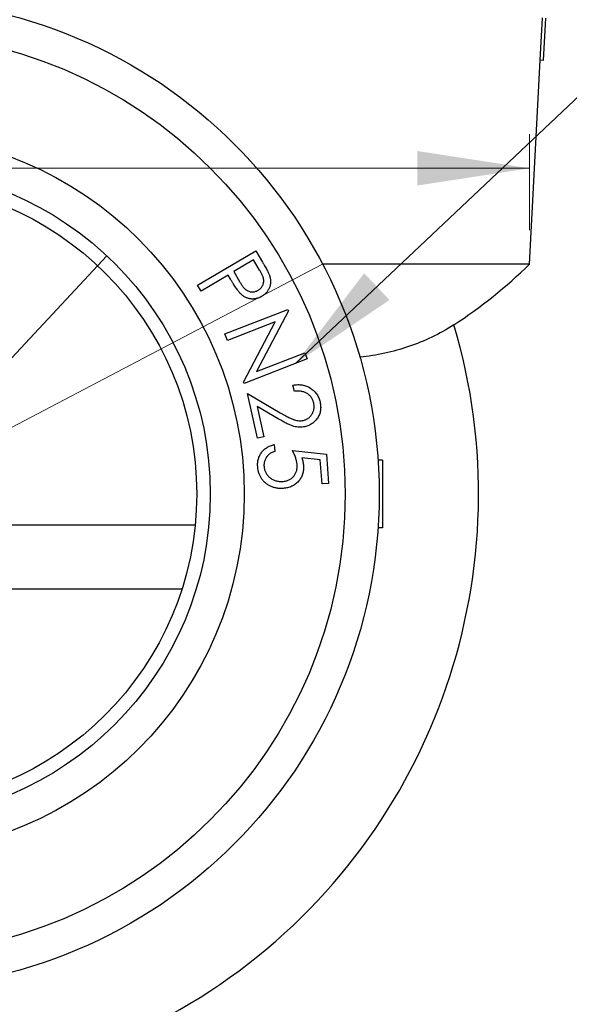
# Model space of a CAD drawing. Header units: millimetres. Extents: x 0 to 420, y 0 to 297.
# Tile 27 of 64: x 188 to 204, y 202 to 231. Entities that reach past the tile are written whole.
import ezdxf

# ---------------------------------------------------------------- set-up
doc = ezdxf.new("R2010")
doc.units = ezdxf.units.MM
doc.styles.add('SLDTEXTSTYLE1', font='TXT', dxfattribs={"width": 0.75})
doc.dimstyles.new('SLDDIMSTYLE0', dxfattribs={"dimtxt": 3.5, "dimasz": 3.302, "dimexe": 0, "dimexo": 0.0625, "dimgap": 0.875, "dimtad": 1, "dimrnd": 1e-09, "dimzin": 12, "dimdsep": 46, "dimtxsty": 'SLDTEXTSTYLE1', "dimsah": 1, "dimcen": 0.09, "dimadec": 0, "dimazin": 3, "dimtfac": 1, "dimtofl": 0, "dimtmove": 0, "dimatfit": 3, "dimfxl": 0, "dimfrac": 2, "dimtolj": 1, "dimtzin": 12, "dimarcsym": 0})
doc.dimstyles.new('SLDDIMSTYLE3', dxfattribs={"dimtxt": 0.18, "dimasz": 3.302, "dimexe": 0, "dimexo": 0.0625, "dimgap": 0, "dimtad": 0, "dimtih": 1, "dimtoh": 1, "dimdec": 0, "dimrnd": 1e-09, "dimzin": 0, "dimdsep": 46, "dimtxsty": 'Standard', "dimsah": 1, "dimcen": 0.09, "dimadec": 0, "dimazin": 0, "dimtfac": 3.302, "dimtdec": 0, "dimtofl": 0, "dimtmove": 0, "dimatfit": 3, "dimfxl": 0, "dimfrac": 2, "dimtolj": 1, "dimtzin": 0, "dimarcsym": 0})
doc.dimstyles.new('SLDDIMSTYLE5', dxfattribs={"dimtxt": 3.5, "dimasz": 3.302, "dimexe": 0, "dimexo": 0.0625, "dimgap": 0.875, "dimtad": 1, "dimrnd": 1e-09, "dimzin": 12, "dimdsep": 46, "dimtxsty": 'SLDTEXTSTYLE1', "dimblk1": 'NONE', "dimsah": 1, "dimcen": 0, "dimadec": 0, "dimazin": 3, "dimtfac": 1, "dimtmove": 0, "dimatfit": 3, "dimldrblk": 'NONE', "dimfxl": 0, "dimfrac": 2, "dimtolj": 1, "dimtzin": 12, "dimarcsym": 0})

# ---------------------------------------------------------------- blocks, each defined once
blk = doc.blocks.new('_D_10')
at = {"color": 7, "linetype": 'Continuous', "lineweight": 0}
for p, q in [((164.561, 224.471), (164.561, 227.294)), ((202.561, 224.471), (202.561, 227.294)), ((164.561, 226.294), (153.998, 226.294)), ((164.561, 226.294), (202.561, 226.294))]:
    blk.add_line(p, q, dxfattribs=at)
at = {"color": 7, "linetype": 'Continuous', "lineweight": 18}
for points in [[(164.561, 226.294), (167.863, 225.786), (167.863, 226.802)], [(202.561, 226.294), (199.259, 226.802), (199.259, 225.786)]]:
    blk.add_solid(points, dxfattribs=at)
at = {"color": 7, "linetype": 'Continuous', "lineweight": 18, "insert": (153.998, 230.805), "char_height": 3.5, "attachment_point": 1, "style": 'SLDTEXTSTYLE1'}
blk.add_mtext('38', dxfattribs=at)
blk = doc.blocks.new('_D_13')
at = {"color": 7, "linetype": 'Continuous', "lineweight": 0}
for q in [(196.467, 223.474), (151.544, 199.899)]:
    blk.add_line((170.655, 209.928), q, dxfattribs=at)
at = {"color": 7, "linetype": 'Continuous', "lineweight": 18}
blk.add_solid([(170.655, 209.928), (167.495, 208.844), (167.967, 207.944)], dxfattribs=at)
at = {"color": 7, "linetype": 'Continuous', "lineweight": 18, "char_height": 3.5, "attachment_point": 1, "rotation": 27.6895, "style": 'SLDTEXTSTYLE1'}
for s, insert in [('29,15', (154.103, 206.382)), ('%%c', (149.454, 203.882))]:
    blk.add_mtext(s, dxfattribs=dict(at, insert=insert))
blk = doc.blocks.new('_None')
blk = doc.blocks.new('_D_14')
at = {"color": 7, "linetype": 'Continuous', "lineweight": 0}
for q in [(190.118, 223.713), (160.013, 191.519)]:
    blk.add_line((177.004, 209.689), q, dxfattribs=at)
at = {"color": 7, "linetype": 'Continuous', "lineweight": 18}
blk.add_solid([(177.004, 209.689), (174.378, 207.624), (175.12, 206.93)], dxfattribs=at)
at = {"color": 7, "linetype": 'Continuous', "lineweight": 18, "char_height": 3.5, "attachment_point": 1, "rotation": 46.9215, "style": 'SLDTEXTSTYLE1'}
for s, insert in [('19,20', (160.295, 198.481)), ('%%c', (156.729, 194.589))]:
    blk.add_mtext(s, dxfattribs=dict(at, insert=insert))

msp = doc.modelspace()

# ---------------------------------------------------------------- linework, layer by layer
at = {"color": 7, "linetype": 'Continuous', "lineweight": 25}
for p, q in [((202.87659, 229.47615), (202.94225, 230.72442)), ((202.97645, 229.47089), (203.04211, 230.71917)), ((202.56074, 223.47104), (202.87656, 229.47564)), ((202.97645, 229.47089), (202.87659, 229.47615)), ((192.78632, 222.84854), (194.49906, 223.86536)), ((194.43456, 223.59533), (193.85202, 223.24958)), ((194.61404, 223.29285), (194.43456, 223.59533)), ((194.49906, 223.86536), (194.70178, 223.52402)), ((202.56074, 223.47104), (196.46801, 223.47104)), ((193.68456, 223.14982), (192.88808, 222.67706)), ((193.75707, 223.02762), (193.68456, 223.14982)), ((193.85202, 223.24958), (194.02069, 222.95791)), ((192.88808, 222.67706), (192.78632, 222.84854)), ((193.58866, 221.41707), (195.44883, 222.13823)), ((195.44883, 222.13823), (195.46446, 222.09776)), ((195.46446, 222.09776), (194.52015, 220.3089)), ((195.06943, 221.77004), (193.66318, 221.22477)), ((194.13874, 219.9984), (195.06943, 221.77004)), ((193.66318, 221.22477), (193.58866, 221.41707)), ((196.01534, 220.67749), (194.15516, 219.95634)), ((194.52015, 220.3089), (195.94403, 220.86099)), ((195.94403, 220.86099), (196.01534, 220.67749)), ((194.15516, 219.95634), (194.13874, 219.9984)), ((195.6365, 219.7213), (195.59483, 219.9068)), ((194.55076, 218.3427), (194.25709, 219.656)), ((194.25709, 219.656), (195.22023, 219.0955)), ((195.16454, 218.91201), (194.53794, 219.27699)), ((194.53794, 219.27699), (194.73746, 218.38436)), ((194.73746, 218.38436), (194.55076, 218.3427)), ((195.04542, 218.15425), (195.05944, 217.94992)), ((195.57987, 217.98638), (196.57987, 217.87139)), ((196.57987, 217.87139), (196.64037, 217.01002)), ((196.40119, 217.70553), (195.85231, 217.76603)), ((196.45087, 216.9968), (196.40119, 217.70553)), ((198.23574, 217.70104), (198.10139, 217.70104)), ((198.23574, 217.70104), (198.23574, 215.70104)), ((196.64037, 217.01002), (196.45087, 216.9968)), ((174.40536, 215.79599), (192.71611, 215.79599)), ((198.23574, 215.70104), (198.10139, 215.70104)), ((192.3243, 213.90104), (174.79718, 213.90104))]:
    msp.add_line(p, q, dxfattribs=at)
for radius in [14.575, 13.575, 10.6, 9.6, 9.2]:
    msp.add_circle((183.56074, 216.70104), radius, dxfattribs=at)
for centre, radius, start, end in [((192.57719, 233.62456), 14.23957, 303.016374, 314.516379), ((183.56074, 216.70104), 17.5, 163.454756, 16.545244)]:
    msp.add_arc(centre, radius, start, end, dxfattribs=at)
for points, knots in [([(194.57278, 222.7015), (194.58656, 222.71045), (194.61385, 222.72816), (194.64924, 222.76149), (194.67929, 222.79937), (194.70395, 222.84111), (194.72241, 222.88558), (194.7334, 222.93157), (194.73713, 222.97822), (194.73373, 223.01783), (194.72664, 223.05066), (194.71905, 223.07819), (194.70805, 223.10788), (194.69471, 223.14023), (194.67868, 223.17498), (194.65977, 223.21223), (194.63814, 223.25192), (194.62227, 223.27887), (194.61404, 223.29285)], [0, 0, 0, 0, 0.07278444, 0.14402707, 0.21442015, 0.28664333, 0.35835712, 0.42717011, 0.49549193, 0.56504273, 0.60256337, 0.64438186, 0.69159461, 0.74285095, 0.79956579, 0.86128361, 0.92807617, 1, 1, 1, 1]), ([(194.70178, 223.52402), (194.71564, 223.50057), (194.7422, 223.4556), (194.77874, 223.3903), (194.81191, 223.33098), (194.84052, 223.27702), (194.86407, 223.22807), (194.88368, 223.18479), (194.89986, 223.14739), (194.90747, 223.1237), (194.91092, 223.11296)], [0, 0, 0, 0, 0.17684216, 0.33915621, 0.4858842, 0.61815936, 0.73567967, 0.83852565, 0.92677966, 1, 1, 1, 1]), ([(194.04393, 222.60895), (194.03529, 222.61835), (194.01637, 222.63894), (193.98777, 222.67436), (193.9561, 222.71635), (193.92229, 222.7657), (193.88447, 222.82103), (193.84447, 222.88382), (193.80184, 222.95349), (193.7724, 223.00223), (193.75707, 223.02762)], [0, 0, 0, 0, 0.0753347, 0.16494521, 0.26850451, 0.38569107, 0.51793826, 0.663977, 0.82496423, 1, 1, 1, 1]), ([(194.91092, 223.11296), (194.91491, 223.09913), (194.92283, 223.07173), (194.93013, 223.02997), (194.93482, 222.98848), (194.93546, 222.94719), (194.93309, 222.90621), (194.9275, 222.86545), (194.91827, 222.82495), (194.9054, 222.78507), (194.88953, 222.74604), (194.86966, 222.70879), (194.84703, 222.67297), (194.82017, 222.63938), (194.7896, 222.60789), (194.75593, 222.57782), (194.71889, 222.54936), (194.69193, 222.53286), (194.67815, 222.52442)], [0, 0, 0, 0, 0.062862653, 0.124568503, 0.185027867, 0.245156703, 0.304793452, 0.36430726, 0.424766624, 0.486048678, 0.547289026, 0.608643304, 0.670329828, 0.732223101, 0.79620568, 0.861932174, 0.929405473, 1, 1, 1, 1]), ([(194.02069, 222.95791), (194.02915, 222.94383), (194.04557, 222.91652), (194.0707, 222.878), (194.09483, 222.84273), (194.11838, 222.81121), (194.14113, 222.78304), (194.16332, 222.75856), (194.18422, 222.73715), (194.21148, 222.7144), (194.24597, 222.69078), (194.2905, 222.671), (194.33691, 222.65711), (194.38529, 222.65188), (194.43411, 222.65348), (194.48219, 222.66188), (194.52904, 222.67756), (194.55803, 222.69343), (194.57278, 222.7015)], [0, 0, 0, 0, 0.07098578, 0.13775505, 0.19876326, 0.25568247, 0.30779393, 0.35520767, 0.39847619, 0.43698508, 0.50855294, 0.57830508, 0.64681595, 0.71713195, 0.78759707, 0.85735398, 0.92745401, 1, 1, 1, 1]), ([(194.67815, 222.52442), (194.66399, 222.51628), (194.63635, 222.5004), (194.5935, 222.48138), (194.55135, 222.4654), (194.50911, 222.45376), (194.467, 222.44605), (194.42502, 222.44257), (194.38329, 222.44225), (194.34187, 222.44694), (194.30117, 222.45497), (194.26108, 222.46607), (194.22233, 222.48148), (194.1845, 222.50009), (194.14733, 222.52157), (194.11187, 222.54764), (194.07669, 222.57626), (194.05497, 222.59794), (194.04393, 222.60895)], [0, 0, 0, 0, 0.0702335, 0.13711772, 0.2015001, 0.26411339, 0.32544721, 0.3854495, 0.44522837, 0.50476912, 0.56451482, 0.62365189, 0.68353292, 0.74368645, 0.8050041, 0.86801452, 0.93292586, 1, 1, 1, 1]), ([(200.33615, 221.68455), (199.91092, 221.40822), (199.4641, 221.19825), (198.53916, 220.88584), (198.06103, 220.78323), (197.56894, 220.72608)], [0, 0, 0, 0, 0.5, 0.5, 1, 1, 1, 1]), ([(195.59483, 219.9068), (195.61855, 219.9108), (195.66498, 219.91864), (195.73445, 219.92347), (195.80191, 219.92186), (195.86738, 219.91433), (195.9309, 219.90065), (195.99242, 219.88058), (196.05189, 219.85387), (196.10896, 219.82162), (196.16222, 219.78415), (196.21126, 219.74266), (196.25494, 219.69702), (196.29338, 219.64714), (196.32671, 219.59352), (196.35439, 219.53551), (196.37748, 219.47388), (196.38825, 219.43069), (196.39371, 219.4088)], [0, 0, 0, 0, 0.06877452, 0.13463894, 0.19883381, 0.26152206, 0.32288694, 0.38437536, 0.44627888, 0.50906017, 0.5715876, 0.63228899, 0.69254037, 0.75190975, 0.81212236, 0.87277566, 0.93550464, 1, 1, 1, 1]), ([(196.20741, 219.37835), (196.20372, 219.3934), (196.19645, 219.423), (196.18037, 219.4652), (196.16189, 219.50505), (196.13913, 219.54165), (196.11343, 219.57563), (196.08397, 219.60664), (196.05094, 219.63464), (196.015, 219.65998), (195.97596, 219.68149), (195.93468, 219.69983), (195.89059, 219.71317), (195.84444, 219.72345), (195.79569, 219.72886), (195.74467, 219.73022), (195.6912, 219.72855), (195.65503, 219.72376), (195.6365, 219.7213)], [0, 0, 0, 0, 0.06264274, 0.1231572, 0.18236488, 0.24009235, 0.29714593, 0.35447001, 0.41271845, 0.47207138, 0.53205049, 0.5927768, 0.65446404, 0.71804564, 0.78385377, 0.8525014, 0.92440735, 1, 1, 1, 1]), ([(195.90292, 218.87034), (195.91622, 218.8737), (195.94238, 218.88032), (195.98002, 218.89434), (196.01496, 218.9127), (196.04793, 218.93388), (196.07881, 218.95858), (196.10708, 218.9871), (196.13333, 219.01895), (196.1568, 219.05399), (196.17679, 219.09132), (196.19415, 219.12951), (196.2064, 219.16899), (196.21493, 219.20922), (196.2193, 219.25043), (196.2198, 219.29244), (196.21559, 219.33534), (196.21017, 219.36383), (196.20741, 219.37835)], [0, 0, 0, 0, 0.06241172, 0.12284811, 0.18242144, 0.24180507, 0.30107647, 0.36214611, 0.42436787, 0.48880633, 0.55385045, 0.61702506, 0.67954042, 0.74168782, 0.80408473, 0.86794944, 0.93270572, 1, 1, 1, 1]), ([(196.39371, 219.4088), (196.39816, 219.38697), (196.40686, 219.34423), (196.41221, 219.28017), (196.41202, 219.2182), (196.40557, 219.15805), (196.39322, 219.09987), (196.37459, 219.04355), (196.34972, 218.9894), (196.31873, 218.93806), (196.28384, 218.88983), (196.24511, 218.84593), (196.20357, 218.80655), (196.15854, 218.77211), (196.11055, 218.74258), (196.05945, 218.71752), (196.0055, 218.69677), (195.96768, 218.68751), (195.9486, 218.68284)], [0, 0, 0, 0, 0.07022905, 0.13746473, 0.20233647, 0.26546149, 0.32792102, 0.38959581, 0.45217313, 0.51545677, 0.57848052, 0.63966425, 0.6998583, 0.75875007, 0.8181369, 0.87729021, 0.93807972, 1, 1, 1, 1]), ([(195.22023, 219.0955), (195.24359, 219.08198), (195.28857, 219.05594), (195.35365, 219.01893), (195.41414, 218.98655), (195.46954, 218.95817), (195.51947, 218.93299), (195.56484, 218.91254), (195.60518, 218.89605), (195.6519, 218.87935), (195.70731, 218.86543), (195.77314, 218.85775), (195.83876, 218.85848), (195.8815, 218.86638), (195.90292, 218.87034)], [0, 0, 0, 0, 0.10983053, 0.21157091, 0.30471333, 0.38907166, 0.46491658, 0.53230598, 0.5915575, 0.64227281, 0.73416169, 0.82336334, 0.91143661, 1, 1, 1, 1]), ([(195.9486, 218.68284), (195.92131, 218.6777), (195.86734, 218.66754), (195.78496, 218.66517), (195.70314, 218.67275), (195.63489, 218.68805), (195.57856, 218.70633), (195.53179, 218.72401), (195.48089, 218.74572), (195.42595, 218.77173), (195.36631, 218.80072), (195.30265, 218.83412), (195.23484, 218.87146), (195.18854, 218.89817), (195.16454, 218.91201)], [0, 0, 0, 0, 0.099220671, 0.196282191, 0.293710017, 0.392602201, 0.44579633, 0.505527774, 0.571473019, 0.643729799, 0.723015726, 0.808723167, 0.900900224, 1, 1, 1, 1]), ([(194.55624, 217.50962), (194.55523, 217.52951), (194.55326, 217.56851), (194.55609, 217.62633), (194.56422, 217.68192), (194.57655, 217.73562), (194.59388, 217.78714), (194.61601, 217.83665), (194.64302, 217.88411), (194.67451, 217.9292), (194.71022, 217.97116), (194.74894, 218.00967), (194.79093, 218.04404), (194.83608, 218.07396), (194.88378, 218.10083), (194.93505, 218.12247), (194.98881, 218.14149), (195.02635, 218.14995), (195.04542, 218.15425)], [0, 0, 0, 0, 0.06720887, 0.13175226, 0.19506052, 0.25662574, 0.31749878, 0.37823981, 0.43941259, 0.50156916, 0.56362101, 0.62514495, 0.68569664, 0.74646275, 0.80780805, 0.87019959, 0.93406877, 1, 1, 1, 1]), ([(195.05944, 217.94992), (195.04143, 217.94451), (195.00657, 217.93405), (194.95784, 217.91337), (194.91511, 217.88831), (194.87747, 217.86003), (194.84514, 217.82743), (194.81666, 217.7909), (194.79242, 217.74981), (194.77174, 217.70532), (194.75549, 217.65827), (194.74585, 217.60962), (194.7405, 217.56034), (194.74185, 217.52739), (194.74253, 217.51082)], [0, 0, 0, 0, 0.09540541, 0.18468923, 0.26793962, 0.34631034, 0.4230095, 0.50030554, 0.58087674, 0.66458957, 0.74905664, 0.83281887, 0.9159256, 1, 1, 1, 1]), ([(195.71689, 217.56811), (195.71551, 217.58309), (195.71264, 217.61402), (195.70397, 217.66125), (195.69179, 217.71053), (195.67659, 217.76193), (195.65763, 217.81524), (195.63513, 217.87056), (195.60893, 217.9279), (195.58973, 217.96653), (195.57987, 217.98638)], [0, 0, 0, 0, 0.10188102, 0.21028608, 0.3247978, 0.44556473, 0.57315026, 0.70785333, 0.84992795, 1, 1, 1, 1]), ([(195.30263, 216.86498), (195.28648, 216.86413), (195.25431, 216.86243), (195.20639, 216.8632), (195.1593, 216.86731), (195.11302, 216.87415), (195.06749, 216.88367), (195.02283, 216.89621), (194.97897, 216.91135), (194.93639, 216.92984), (194.8951, 216.95055), (194.85592, 216.97378), (194.81896, 216.99904), (194.78425, 217.02645), (194.75186, 217.05605), (194.72161, 217.08792), (194.69361, 217.12191), (194.66793, 217.15807), (194.64467, 217.19604), (194.62432, 217.23592), (194.60601, 217.27727), (194.59112, 217.32054), (194.57796, 217.36524), (194.5682, 217.41189), (194.56038, 217.46014), (194.55762, 217.49303), (194.55624, 217.50962)], [0, 0, 0, 0, 0.04389637, 0.08739888, 0.12996256, 0.17209967, 0.2143271, 0.25610095, 0.29794237, 0.34015891, 0.38198148, 0.42325859, 0.46367528, 0.50341501, 0.54318284, 0.58266719, 0.62258012, 0.66260974, 0.70295485, 0.74332112, 0.7840632, 0.82556252, 0.86743533, 0.91044731, 0.95484367, 1, 1, 1, 1]), ([(194.74253, 217.51082), (194.74401, 217.49473), (194.74693, 217.46307), (194.75799, 217.41706), (194.772, 217.3728), (194.79151, 217.33075), (194.8158, 217.29114), (194.84392, 217.25303), (194.87707, 217.21744), (194.91409, 217.18392), (194.95445, 217.15383), (194.99735, 217.12786), (195.04218, 217.10663), (195.08919, 217.09006), (195.13818, 217.07807), (195.18914, 217.07059), (195.24211, 217.06707), (195.27792, 217.06882), (195.29622, 217.06971)], [0, 0, 0, 0, 0.061400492, 0.120825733, 0.1796481, 0.23786135, 0.296694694, 0.35625886, 0.417762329, 0.481452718, 0.546099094, 0.609028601, 0.672001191, 0.734529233, 0.79837961, 0.863642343, 0.93034368, 1, 1, 1, 1]), ([(195.29622, 217.06971), (195.31255, 217.07131), (195.3446, 217.07445), (195.39131, 217.08372), (195.43533, 217.09683), (195.47661, 217.11387), (195.51537, 217.13434), (195.55159, 217.15883), (195.58491, 217.18747), (195.61536, 217.21956), (195.6425, 217.2545), (195.66555, 217.29234), (195.68491, 217.33236), (195.69973, 217.375), (195.71001, 217.42005), (195.71694, 217.46719), (195.71929, 217.51696), (195.71771, 217.55075), (195.71689, 217.56811)], [0, 0, 0, 0, 0.06698975, 0.13150151, 0.19415043, 0.25432559, 0.31362649, 0.37293743, 0.43252118, 0.49271612, 0.55338381, 0.6128876, 0.67339811, 0.7346443, 0.79683554, 0.86187105, 0.92904933, 1, 1, 1, 1]), ([(195.9064, 217.53486), (195.90733, 217.51269), (195.90915, 217.46912), (195.90508, 217.40469), (195.89509, 217.34299), (195.87947, 217.28366), (195.85726, 217.22723), (195.82947, 217.17305), (195.79562, 217.12172), (195.7565, 217.07334), (195.71247, 217.02909), (195.66482, 216.98916), (195.61323, 216.95488), (195.55784, 216.92647), (195.49916, 216.90267), (195.43692, 216.8843), (195.37105, 216.87128), (195.32579, 216.86711), (195.30263, 216.86498)], [0, 0, 0, 0, 0.06582152, 0.12936928, 0.19121405, 0.2511177, 0.31111178, 0.37085783, 0.43154719, 0.49326988, 0.55521619, 0.61657759, 0.67748534, 0.73865181, 0.80107319, 0.86516386, 0.93101044, 1, 1, 1, 1]), ([(195.85231, 217.76603), (195.85951, 217.74541), (195.87346, 217.70546), (195.88951, 217.64619), (195.90067, 217.58967), (195.90452, 217.55279), (195.9064, 217.53486)], [0, 0, 0, 0, 0.275082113, 0.533035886, 0.772935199, 1, 1, 1, 1])]:
    msp.add_open_spline(points, degree=3, knots=knots, dxfattribs=at)

# ---------------------------------------------------------------- dimensions: what is measured, and where the dimension line sits
at = {"color": 7, "linetype": 'Continuous', "lineweight": 18}
dim = msp.add_linear_dim(base=(202.56074, 226.29363), p1=(164.56074, 223.47104), p2=(202.56074, 223.47104), angle=0, dimstyle='SLDDIMSTYLE0', dxfattribs=at)
dim.commit()
dim.dimension.update_dxf_attribs({"geometry": '_D_10', "text_midpoint": (156.5843, 226.29363), "dimtype": 160})
for p1, p2, picture, middle in [((190.11753, 223.71306), (177.00394, 209.68902), '_D_14', (165.68809, 197.58752)), ((196.46659, 223.47375), (170.65489, 209.92833), '_D_13', (158.90887, 203.76428))]:
    dim = msp.add_diameter_dim_2p(p1=p1, p2=p2, dimstyle='SLDDIMSTYLE5', dxfattribs=at)
    dim.commit()
    dim.dimension.update_dxf_attribs({"geometry": picture, "text_midpoint": middle, "dimtype": 163})

# ---------------------------------------------------------------- leaders
at = {"color": 7, "linetype": 'Continuous', "lineweight": 0}
msp.add_leader([(195.666, 220.54206), (206.33891, 230.62082)], dimstyle='SLDDIMSTYLE3', dxfattribs=at)

doc.saveas('drawing.dxf')
